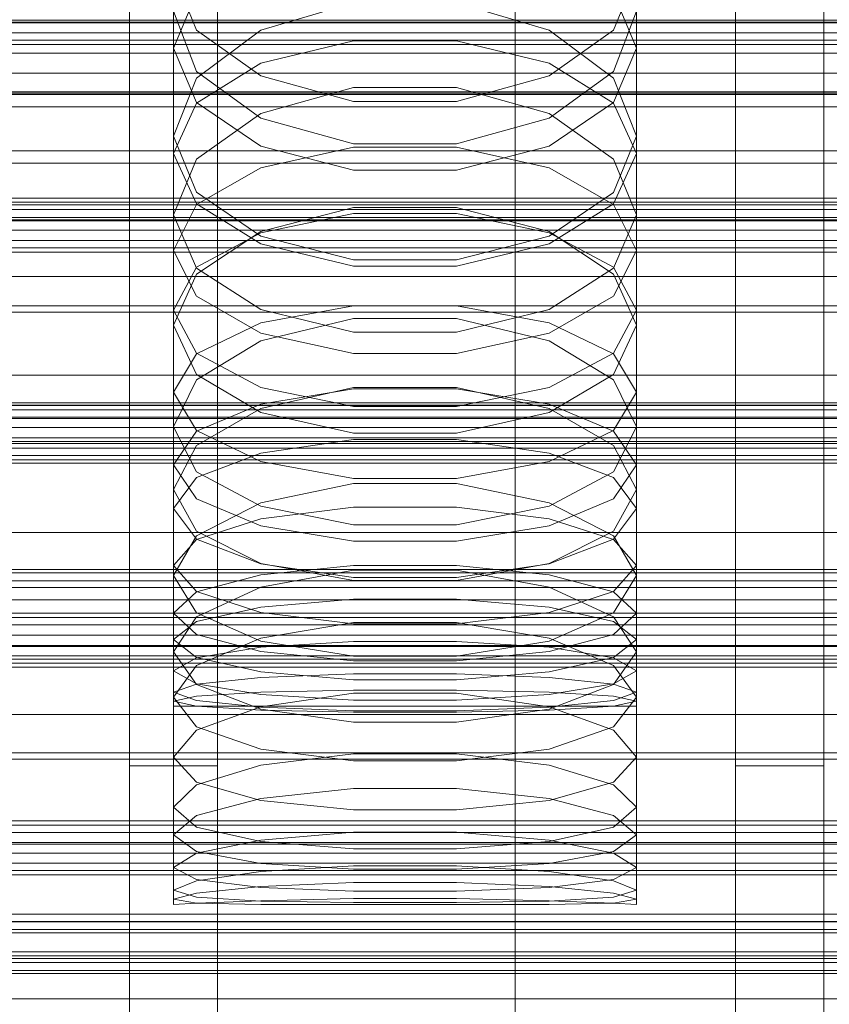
# Model space of a CAD drawing. Header units: millimetres. Extents: x -2233 to 65662, y -50530 to 6847.
# Tile 91 of 256: x -45 to 28, y -34676 to -34587. Entities that reach past the tile are written whole.
import ezdxf

# ---------------------------------------------------------------- set-up
doc = ezdxf.new("R2010")
doc.units = ezdxf.units.MM
for name, color, linetype, lineweight in [('COTAS_O', 1, 'Continuous', 0), ('COTAS_P', 1, 'Continuous', 0), ('frontal_briquetadora', 7, 'Continuous', 0), ('frontal_C01', 7, 'Continuous', 0), ('frontal_C02', 7, 'Continuous', 0), ('frontal_C03', 7, 'Continuous', 0), ('frontal_C04', 7, 'Continuous', 0), ('frontal_mezcladora', 7, 'Continuous', 0), ('frontal_secador', 7, 'Continuous', 0)]:
    doc.layers.add(name, color=color, linetype=linetype, lineweight=lineweight)
doc.dimstyles.new('R19_100', dxfattribs={"dimtxt": 250, "dimasz": 150, "dimexe": 150, "dimexo": 80, "dimgap": 100, "dimtad": 1, "dimtih": 1, "dimtoh": 1, "dimdsep": 46, "dimcen": 0.09, "dimadec": 0, "dimazin": 0, "dimtfac": 1, "dimtdec": 4, "dimtofl": 0, "dimtmove": 0, "dimatfit": 3, "dimfxl": 1, "dimtolj": 1, "dimtzin": 0, "dimarcsym": 0})

# ---------------------------------------------------------------- blocks, each defined once
blk = doc.blocks.new('DIM_R32_40')
at = {"layer": 'COTAS_P'}
for p, q in [((-150, -32200), (550, -32200)), ((550, -32200), (505, -32350)), ((550, -34800), (550, -32200)), ((550, -32200), (595, -32350)), ((550, -34800), (505, -34650)), ((550, -34800), (595, -34650)), ((-150, -34800), (550, -34800))]:
    blk.add_line(p, q, dxfattribs=at)
blk.add_text('2600 P', height=250, rotation=90, dxfattribs=at).set_placement((450, -33500))
blk = doc.blocks.new('DIM_R32_42')
at = {"layer": 'COTAS_O'}
for p, q in [((-650, -33700), (50, -33700)), ((50, -33700), (5, -33850)), ((50, -34900), (50, -33700)), ((50, -33700), (95, -33850)), ((50, -34900), (5, -34750)), ((50, -34900), (95, -34750)), ((-650, -34900), (50, -34900))]:
    blk.add_line(p, q, dxfattribs=at)
blk.add_text('1200 O', height=250, rotation=90, dxfattribs=at).set_placement((-50, -34300))
blk = doc.blocks.new('DIM_R32_43')
at = {"layer": 'COTAS_O'}
for p, q in [((-650, -34200), (-500, -34155)), ((650, -34200), (500, -34155)), ((-650, -34900), (-650, -34200)), ((-650, -34200), (650, -34200)), ((-650, -34200), (-500, -34245)), ((650, -34200), (500, -34245)), ((650, -34900), (650, -34200))]:
    blk.add_line(p, q, dxfattribs=at)
blk.add_text('1300 O', height=250, dxfattribs=at).set_placement((0, -34100))

msp = doc.modelspace()

# ---------------------------------------------------------------- linework, layer by layer
at = {"layer": 'frontal_briquetadora'}
for p, q in [((-31, -34582.734), (-31, -34597.535)), ((-31, -34582.734), (-28.92, -34587.919)), ((8.92, -34587.919), (11, -34582.734)), ((11, -34582.734), (11, -34597.535)), ((-31, -34589.538), (-28.92, -34584.6)), ((8.92, -34584.6), (11, -34589.538)), ((-23.094, -34587.908), (-14.674, -34585.444)), ((-5.326, -34585.444), (3.094, -34587.908)), ((-28.92, -34591.656), (-31, -34586.193)), ((11, -34586.193), (8.92, -34591.656)), ((195, -34587), (-195, -34587)), ((-28.92, -34592.262), (-23.094, -34587.908)), ((-28.92, -34587.919), (-23.093, -34592.078)), ((3.093, -34592.078), (8.92, -34587.919)), ((3.094, -34587.908), (8.92, -34592.262)), ((-23.093, -34590.901), (-14.673, -34588.873)), ((-14.673, -34588.873), (-5.327, -34588.873)), ((-5.327, -34588.873), (3.093, -34590.901)), ((-31, -34589.538), (-31, -34604.666)), ((-28.92, -34594.475), (-31, -34589.538)), ((11, -34589.538), (8.92, -34594.475)), ((11, -34589.538), (11, -34604.666)), ((-28.92, -34594.554), (-23.093, -34590.901)), ((3.093, -34590.901), (8.92, -34594.554)), ((-23.094, -34595.915), (-28.92, -34591.656)), ((-28.92, -34591.656), (-23.094, -34595.915)), ((8.92, -34591.656), (3.094, -34595.915)), ((3.094, -34595.915), (8.92, -34591.656)), ((-31, -34597.535), (-28.92, -34592.262)), ((-23.093, -34592.078), (-14.673, -34594.385)), ((-5.327, -34594.385), (3.093, -34592.078)), ((8.92, -34592.262), (11, -34597.535)), ((-14.674, -34593.122), (-23.094, -34595.48)), ((-5.326, -34593.122), (-14.674, -34593.122)), ((3.094, -34595.48), (-5.326, -34593.122)), ((-31, -34599.11), (-28.92, -34594.554)), ((-23.093, -34598.435), (-28.92, -34594.475)), ((-14.673, -34594.385), (-5.327, -34594.385)), ((8.92, -34594.475), (3.093, -34598.435)), ((8.92, -34594.554), (11, -34599.11)), ((-23.094, -34595.48), (-28.92, -34599.639)), ((-14.674, -34598.232), (-23.094, -34595.915)), ((-23.094, -34595.915), (-14.674, -34598.232)), ((3.094, -34595.915), (-5.326, -34598.232)), ((-5.326, -34598.232), (3.094, -34595.915)), ((8.92, -34599.639), (3.094, -34595.48)), ((-28.92, -34602.633), (-31, -34597.535)), ((11, -34597.535), (8.92, -34602.634)), ((-14.673, -34600.632), (-23.093, -34598.435)), ((-14.673, -34598.547), (-23.093, -34600.4)), ((-5.326, -34598.232), (-14.674, -34598.232)), ((-5.327, -34598.547), (-14.673, -34598.547)), ((3.093, -34598.435), (-5.327, -34600.632)), ((3.093, -34600.4), (-5.327, -34598.547)), ((-31, -34599.11), (-31, -34614.698)), ((-31, -34599.11), (-28.92, -34603.666)), ((-28.92, -34599.639), (-31, -34604.666)), ((8.92, -34603.666), (11, -34599.11)), ((11, -34604.666), (8.92, -34599.639)), ((11, -34599.11), (11, -34614.698)), ((-23.093, -34600.4), (-28.92, -34603.738)), ((-5.327, -34600.632), (-14.673, -34600.632)), ((8.92, -34603.738), (3.093, -34600.4)), ((-23.094, -34606.596), (-28.92, -34602.633)), ((8.92, -34602.634), (3.094, -34606.596)), ((-28.92, -34603.738), (-31, -34607.901)), ((-28.92, -34603.666), (-23.093, -34607.319)), ((-14.674, -34603.999), (-23.094, -34606.192)), ((-5.326, -34603.999), (-14.674, -34603.999)), ((3.094, -34606.192), (-5.326, -34603.999)), ((3.093, -34607.319), (8.92, -34603.666)), ((11, -34607.901), (8.92, -34603.738)), ((-31, -34604.666), (-28.92, -34609.515)), ((-23.093, -34606.298), (-14.673, -34604.564)), ((-14.673, -34604.564), (-5.327, -34604.564)), ((-5.327, -34604.564), (3.093, -34606.298)), ((8.92, -34609.515), (11, -34604.666)), ((-23.094, -34606.192), (-28.92, -34610.051)), ((8.92, -34610.051), (3.094, -34606.192)), ((-28.92, -34609.422), (-23.093, -34606.298)), ((-14.674, -34608.746), (-23.094, -34606.596)), ((3.094, -34606.596), (-5.326, -34608.746)), ((3.093, -34606.298), (8.92, -34609.422)), ((-31, -34607.901), (-31, -34623.913)), ((-31, -34607.901), (-28.92, -34612.065)), ((-23.093, -34607.319), (-14.673, -34609.347)), ((-5.327, -34609.347), (3.093, -34607.319)), ((8.92, -34612.065), (11, -34607.901)), ((11, -34607.901), (11, -34623.913)), ((-5.326, -34608.746), (-14.674, -34608.746)), ((-31, -34613.318), (-28.92, -34609.422)), ((-28.92, -34609.515), (-23.094, -34613.274)), ((-14.673, -34609.347), (-5.327, -34609.347)), ((3.094, -34613.274), (8.92, -34609.515)), ((8.92, -34609.422), (11, -34613.318)), ((-28.92, -34610.051), (-31, -34614.698)), ((11, -34614.698), (8.92, -34610.051)), ((-28.92, -34612.065), (-23.093, -34615.403)), ((3.093, -34615.403), (8.92, -34612.065)), ((-31, -34613.318), (-31, -34629.59)), ((-28.92, -34617.214), (-31, -34613.318)), ((-23.094, -34613.274), (-14.674, -34615.311)), ((-23.093, -34614.479), (-14.673, -34612.927)), ((-14.673, -34612.927), (-5.327, -34612.927)), ((-5.327, -34612.927), (3.093, -34614.479)), ((-5.326, -34615.311), (3.094, -34613.274)), ((11, -34613.318), (8.92, -34617.214)), ((11, -34613.318), (11, -34629.59)), ((-23.094, -34616.105), (-14.674, -34614.083)), ((-14.674, -34614.083), (-5.326, -34614.083)), ((-5.326, -34614.083), (3.094, -34616.105)), ((-28.92, -34619.163), (-31, -34614.698)), ((-28.92, -34617.275), (-23.093, -34614.479)), ((3.093, -34614.479), (8.92, -34617.275)), ((11, -34614.698), (8.92, -34619.163)), ((-23.093, -34615.403), (-14.673, -34617.256)), ((-14.674, -34615.311), (-5.326, -34615.311)), ((-5.327, -34617.256), (3.093, -34615.403)), ((-28.92, -34619.655), (-23.094, -34616.105)), ((3.094, -34616.105), (8.92, -34619.655)), ((-31, -34620.762), (-28.92, -34617.275)), ((-23.093, -34620.338), (-28.92, -34617.214)), ((-14.673, -34617.256), (-5.327, -34617.256)), ((8.92, -34617.214), (3.093, -34620.338)), ((8.92, -34617.275), (11, -34620.762)), ((-23.094, -34622.61), (-28.92, -34619.163)), ((8.92, -34619.163), (3.094, -34622.61)), ((-31, -34623.913), (-28.92, -34619.655)), ((-14.674, -34620.353), (-23.094, -34622.259)), ((-14.673, -34622.072), (-23.093, -34620.338)), ((-14.673, -34620.476), (-23.093, -34621.842)), ((-5.326, -34620.353), (-14.674, -34620.353)), ((-5.327, -34620.476), (-14.673, -34620.476)), ((3.093, -34620.338), (-5.327, -34622.072)), ((3.093, -34621.842), (-5.327, -34620.476)), ((3.094, -34622.259), (-5.326, -34620.353)), ((8.92, -34619.655), (11, -34623.913)), ((-31, -34620.762), (-31, -34637.392)), ((-31, -34620.762), (-28.92, -34624.249)), ((8.92, -34624.249), (11, -34620.762)), ((11, -34620.762), (11, -34637.392)), ((-23.093, -34621.842), (-28.92, -34624.303)), ((-23.094, -34622.259), (-28.92, -34625.598)), ((-5.327, -34622.072), (-14.673, -34622.072)), ((8.92, -34624.303), (3.093, -34621.842)), ((8.92, -34625.598), (3.094, -34622.259)), ((-14.674, -34624.472), (-23.094, -34622.61)), ((3.094, -34622.61), (-5.326, -34624.472)), ((-28.92, -34627.982), (-31, -34623.913)), ((11, -34623.913), (8.92, -34627.982)), ((-28.92, -34624.303), (-31, -34627.373)), ((-28.92, -34624.249), (-23.093, -34627.045)), ((-5.326, -34624.472), (-14.674, -34624.472)), ((3.093, -34627.045), (8.92, -34624.249)), ((11, -34627.373), (8.92, -34624.303)), ((-28.92, -34625.598), (-31, -34629.59)), ((-23.093, -34626.287), (-14.673, -34625.047)), ((-14.673, -34625.047), (-5.327, -34625.047)), ((-5.327, -34625.047), (3.093, -34626.287)), ((11, -34629.59), (8.92, -34625.598)), ((-28.92, -34628.522), (-23.093, -34626.287)), ((3.093, -34626.287), (8.92, -34628.522)), ((-31, -34627.373), (-31, -34644.321)), ((-31, -34627.373), (-28.92, -34630.442)), ((-23.093, -34627.045), (-14.673, -34628.597)), ((-5.327, -34628.597), (3.093, -34627.045)), ((8.92, -34630.442), (11, -34627.373)), ((11, -34627.373), (11, -34644.321)), ((-31, -34631.309), (-28.92, -34628.522)), ((-23.094, -34631.109), (-28.92, -34627.982)), ((8.92, -34627.982), (3.094, -34631.109)), ((8.92, -34628.522), (11, -34631.309)), ((-14.674, -34629.063), (-23.094, -34630.791)), ((-5.326, -34629.063), (-14.674, -34629.063)), ((-14.673, -34628.597), (-5.327, -34628.597)), ((3.094, -34630.791), (-5.326, -34629.063)), ((-31, -34629.59), (-28.92, -34633.39)), ((8.92, -34633.39), (11, -34629.59)), ((-28.92, -34630.442), (-23.093, -34632.904)), ((-23.094, -34630.791), (-28.92, -34633.807)), ((-14.674, -34632.791), (-23.094, -34631.109)), ((-23.093, -34632.248), (-14.673, -34631.199)), ((-14.673, -34631.199), (-5.327, -34631.199)), ((-5.327, -34631.199), (3.093, -34632.248)), ((3.094, -34631.109), (-5.326, -34632.791)), ((3.093, -34632.904), (8.92, -34630.442)), ((8.92, -34633.807), (3.094, -34630.791)), ((-31, -34631.309), (-31, -34648.447)), ((-28.92, -34634.097), (-31, -34631.309)), ((11, -34631.309), (8.92, -34634.097)), ((11, -34631.309), (11, -34648.447)), ((-28.92, -34634.139), (-23.093, -34632.248)), ((-23.093, -34632.904), (-14.673, -34634.27)), ((-5.326, -34632.791), (-14.674, -34632.791)), ((-5.327, -34634.27), (3.093, -34632.904)), ((3.093, -34632.248), (8.92, -34634.139)), ((-28.92, -34633.807), (-31, -34637.392)), ((-28.92, -34633.39), (-23.094, -34636.299)), ((3.094, -34636.299), (8.92, -34633.39)), ((11, -34637.392), (8.92, -34633.807)), ((-31, -34636.498), (-28.92, -34634.139)), ((-23.093, -34636.332), (-28.92, -34634.097)), ((-14.673, -34634.27), (-5.327, -34634.27)), ((8.92, -34634.097), (3.093, -34636.332)), ((8.92, -34634.139), (11, -34636.498)), ((-31, -34636.498), (-31, -34653.884)), ((-31, -34636.498), (-28.92, -34638.856)), ((-23.094, -34636.299), (-14.674, -34637.86)), ((-14.673, -34637.572), (-23.093, -34636.332)), ((-14.673, -34636.493), (-23.093, -34637.349)), ((-5.327, -34636.493), (-14.673, -34636.493)), ((3.093, -34636.332), (-5.327, -34637.572)), ((3.093, -34637.349), (-5.327, -34636.493)), ((-5.326, -34637.86), (3.094, -34636.299)), ((8.92, -34638.856), (11, -34636.498)), ((11, -34636.498), (11, -34653.884)), ((-28.92, -34640.781), (-31, -34637.392)), ((-23.093, -34637.349), (-28.92, -34638.892)), ((-23.094, -34638.466), (-14.674, -34636.92)), ((-14.674, -34636.92), (-5.326, -34636.92)), ((-5.326, -34636.92), (3.094, -34638.466)), ((8.92, -34638.892), (3.093, -34637.349)), ((11, -34637.392), (8.92, -34640.781)), ((-14.674, -34637.86), (-5.326, -34637.86)), ((-5.327, -34637.572), (-14.673, -34637.572)), ((-28.92, -34638.892), (-31, -34640.815)), ((-28.92, -34641.151), (-23.094, -34638.466)), ((-28.92, -34638.856), (-23.093, -34640.747)), ((3.093, -34640.747), (8.92, -34638.856)), ((3.094, -34638.466), (8.92, -34641.151)), ((11, -34640.815), (8.92, -34638.892)), ((-23.093, -34640.265), (-14.673, -34639.539)), ((-14.673, -34639.539), (-5.327, -34639.539)), ((-5.327, -34639.539), (3.093, -34640.265)), ((-31, -34640.815), (-31, -34658.409)), ((-31, -34640.815), (-28.92, -34642.739)), ((-28.92, -34641.573), (-23.093, -34640.265)), ((-23.094, -34643.357), (-28.92, -34640.781)), ((-23.093, -34640.747), (-14.673, -34641.797)), ((-5.327, -34641.797), (3.093, -34640.747)), ((3.093, -34640.265), (8.92, -34641.573)), ((8.92, -34640.781), (3.094, -34643.357)), ((8.92, -34642.739), (11, -34640.815)), ((11, -34640.815), (11, -34658.409)), ((-31, -34644.321), (-28.92, -34641.151)), ((-31, -34643.204), (-28.92, -34641.573)), ((-14.674, -34641.675), (-23.094, -34643.097)), ((-5.326, -34641.675), (-14.674, -34641.675)), ((-14.673, -34641.797), (-5.327, -34641.797)), ((3.094, -34643.097), (-5.326, -34641.675)), ((8.92, -34641.151), (11, -34644.321)), ((8.92, -34641.573), (11, -34643.204)), ((-28.92, -34642.739), (-23.093, -34644.281)), ((3.093, -34644.281), (8.92, -34642.739)), ((-31, -34643.204), (-31, -34660.914)), ((-28.92, -34644.835), (-31, -34643.204)), ((-23.094, -34643.097), (-28.92, -34645.558)), ((-14.674, -34644.733), (-23.094, -34643.357)), ((-23.093, -34643.905), (-14.673, -34643.376)), ((-14.673, -34643.376), (-5.327, -34643.376)), ((-5.327, -34643.376), (3.093, -34643.905)), ((3.094, -34643.357), (-5.326, -34644.733)), ((8.92, -34645.558), (3.094, -34643.097)), ((11, -34643.204), (8.92, -34644.835)), ((11, -34643.204), (11, -34660.914)), ((-28.92, -34647.291), (-31, -34644.321)), ((-28.92, -34644.859), (-23.093, -34643.905)), ((-23.093, -34644.281), (-14.673, -34645.137)), ((-5.327, -34645.137), (3.093, -34644.281)), ((3.093, -34643.905), (8.92, -34644.859)), ((11, -34644.321), (8.92, -34647.291)), ((-31, -34646.048), (-28.92, -34644.859)), ((-23.093, -34646.144), (-28.92, -34644.835)), ((-5.326, -34644.733), (-14.674, -34644.733)), ((-14.673, -34645.137), (-5.327, -34645.137)), ((8.92, -34644.835), (3.093, -34646.144)), ((8.92, -34644.859), (11, -34646.048)), ((-28.92, -34645.558), (-31, -34648.447)), ((-31, -34646.048), (-31, -34663.894)), ((-31, -34646.048), (-28.92, -34647.238)), ((-14.673, -34646.869), (-23.093, -34646.144)), ((-14.673, -34646.325), (-23.093, -34646.656)), ((-5.327, -34646.325), (-14.673, -34646.325)), ((3.093, -34646.144), (-5.327, -34646.869)), ((3.093, -34646.656), (-5.327, -34646.325)), ((11, -34648.447), (8.92, -34645.558)), ((8.92, -34647.238), (11, -34646.048)), ((11, -34646.048), (11, -34663.894)), ((-28.92, -34647.254), (-31, -34647.998)), ((-23.093, -34646.656), (-28.92, -34647.254)), ((-28.92, -34647.238), (-23.093, -34648.191)), ((-5.327, -34646.869), (-14.673, -34646.869)), ((8.92, -34647.254), (3.093, -34646.656)), ((3.093, -34648.191), (8.92, -34647.238)), ((11, -34647.998), (8.92, -34647.254)), ((-31, -34647.998), (-31, -34665.938)), ((-31, -34647.998), (-28.92, -34648.743)), ((-23.094, -34649.528), (-28.92, -34647.291)), ((-28.92, -34648.352), (-23.093, -34647.994)), ((-14.674, -34648.069), (-23.094, -34649.303)), ((-23.093, -34647.994), (-14.673, -34647.795)), ((-5.326, -34648.069), (-14.674, -34648.069)), ((-14.673, -34647.795), (-5.327, -34647.795)), ((-5.327, -34647.795), (3.093, -34647.994)), ((3.094, -34649.303), (-5.326, -34648.069)), ((3.093, -34647.994), (8.92, -34648.352)), ((8.92, -34647.291), (3.094, -34649.528)), ((8.92, -34648.743), (11, -34647.998)), ((11, -34647.998), (11, -34665.938)), ((-31, -34648.799), (-28.92, -34648.352)), ((-31, -34648.447), (-28.92, -34651.133)), ((-31, -34648.799), (-31, -34666.778)), ((-28.92, -34649.246), (-31, -34648.799)), ((-28.92, -34648.743), (-23.093, -34649.34)), ((-23.093, -34648.191), (-14.673, -34648.721)), ((-14.673, -34648.721), (-5.327, -34648.721)), ((-5.327, -34648.721), (3.093, -34648.191)), ((3.093, -34649.34), (8.92, -34648.743)), ((8.92, -34648.352), (11, -34648.799)), ((8.92, -34651.133), (11, -34648.447)), ((11, -34648.799), (8.92, -34649.246)), ((11, -34648.799), (11, -34666.778)), ((-31, -34649.25), (-31, -34667.25)), ((-31, -34649.25), (-28.92, -34649.25)), ((-23.093, -34649.605), (-28.92, -34649.246)), ((-28.92, -34649.25), (-23.093, -34649.25)), ((-23.094, -34649.303), (-28.92, -34651.424)), ((-14.674, -34650.715), (-23.094, -34649.528)), ((-23.093, -34649.25), (-14.673, -34649.25)), ((-23.093, -34649.34), (-14.673, -34649.671)), ((-14.673, -34649.804), (-23.093, -34649.605)), ((-14.673, -34649.25), (-5.327, -34649.25)), ((-14.673, -34649.671), (-5.327, -34649.671)), ((-5.327, -34649.804), (-14.673, -34649.804)), ((-5.327, -34649.25), (3.093, -34649.25)), ((-5.327, -34649.671), (3.093, -34649.34)), ((3.093, -34649.605), (-5.327, -34649.804)), ((3.094, -34649.528), (-5.326, -34650.715)), ((8.92, -34649.246), (3.093, -34649.605)), ((3.093, -34649.25), (8.92, -34649.25)), ((8.92, -34651.424), (3.094, -34649.303)), ((8.92, -34649.25), (11, -34649.25)), ((11, -34649.25), (11, -34667.25)), ((-5.326, -34650.715), (-14.674, -34650.715)), ((-28.92, -34651.424), (-31, -34653.884)), ((-28.92, -34651.133), (-23.094, -34653.142)), ((3.094, -34653.142), (8.92, -34651.133)), ((11, -34653.884), (8.92, -34651.424)), ((-23.094, -34653.142), (-14.674, -34654.2)), ((-5.326, -34654.2), (3.094, -34653.142)), ((-28.92, -34656.141), (-31, -34653.884)), ((-23.094, -34654.607), (-14.674, -34653.565)), ((-14.674, -34653.565), (-5.326, -34653.565)), ((-14.674, -34654.2), (-5.326, -34654.2)), ((-5.326, -34653.565), (3.094, -34654.607)), ((11, -34653.884), (8.92, -34656.141)), ((-28.92, -34656.382), (-23.094, -34654.607)), ((3.094, -34654.607), (8.92, -34656.382)), ((-23.094, -34657.802), (-28.92, -34656.141)), ((8.92, -34656.141), (3.094, -34657.802)), ((-31, -34658.409), (-28.92, -34656.382)), ((-14.674, -34656.722), (-23.094, -34657.636)), ((-5.326, -34656.723), (-14.674, -34656.722)), ((3.094, -34657.636), (-5.326, -34656.723)), ((8.92, -34656.382), (11, -34658.409)), ((-23.094, -34657.636), (-28.92, -34659.178)), ((-14.674, -34658.667), (-23.094, -34657.802)), ((3.094, -34657.802), (-5.326, -34658.667)), ((8.92, -34659.178), (3.094, -34657.636)), ((-28.92, -34660.23), (-31, -34658.409)), ((-5.326, -34658.667), (-14.674, -34658.667)), ((11, -34658.409), (8.92, -34660.23)), ((-28.92, -34659.178), (-31, -34660.914)), ((11, -34660.914), (8.92, -34659.178)), ((-23.094, -34661.54), (-28.92, -34660.23)), ((8.92, -34660.23), (3.094, -34661.54)), ((-31, -34660.914), (-28.92, -34662.441)), ((-23.094, -34661.41), (-28.92, -34662.6)), ((-14.674, -34660.692), (-23.094, -34661.41)), ((-14.674, -34662.209), (-23.094, -34661.54)), ((-5.326, -34660.692), (-14.674, -34660.692)), ((3.094, -34661.41), (-5.326, -34660.692)), ((3.094, -34661.54), (-5.326, -34662.209)), ((8.92, -34662.6), (3.094, -34661.41)), ((8.92, -34662.441), (11, -34660.914)), ((-28.92, -34662.441), (-23.094, -34663.515)), ((-5.326, -34662.209), (-14.674, -34662.209)), ((3.094, -34663.515), (8.92, -34662.441)), ((-28.92, -34662.6), (-31, -34663.894)), ((11, -34663.894), (8.92, -34662.6)), ((-28.92, -34664.979), (-31, -34663.894)), ((-28.92, -34665.088), (-23.094, -34664.254)), ((-23.094, -34663.515), (-14.674, -34664.053)), ((-23.094, -34664.254), (-14.674, -34663.732)), ((-14.674, -34663.732), (-5.326, -34663.732)), ((-14.674, -34664.053), (-5.326, -34664.053)), ((-5.326, -34664.053), (3.094, -34663.515)), ((-5.326, -34663.732), (3.094, -34664.254)), ((3.094, -34664.254), (8.92, -34665.088)), ((11, -34663.894), (8.92, -34664.979)), ((-31, -34665.938), (-28.92, -34665.088)), ((-23.094, -34665.696), (-28.92, -34664.979)), ((8.92, -34664.979), (3.094, -34665.696)), ((8.92, -34665.088), (11, -34665.938)), ((-28.92, -34666.577), (-31, -34665.938)), ((-23.094, -34665.629), (-28.92, -34666.225)), ((-14.674, -34665.239), (-23.094, -34665.629)), ((-14.674, -34666.036), (-23.094, -34665.696)), ((-5.326, -34665.239), (-14.674, -34665.239)), ((-5.326, -34666.036), (-14.674, -34666.036)), ((3.094, -34665.629), (-5.326, -34665.239)), ((3.094, -34665.696), (-5.326, -34666.036)), ((8.92, -34666.225), (3.094, -34665.629)), ((11, -34665.938), (8.92, -34666.577)), ((-28.92, -34666.225), (-31, -34666.778)), ((-31, -34666.778), (-28.92, -34667.119)), ((-23.094, -34666.937), (-28.92, -34666.577)), ((-23.094, -34666.906), (-28.92, -34667.144)), ((-14.674, -34666.715), (-23.094, -34666.906)), ((-14.674, -34667.078), (-23.094, -34666.937)), ((-5.326, -34666.715), (-14.674, -34666.715)), ((3.094, -34666.906), (-5.326, -34666.715)), ((3.094, -34666.937), (-5.326, -34667.078)), ((8.92, -34666.577), (3.094, -34666.937)), ((8.92, -34667.144), (3.094, -34666.906)), ((11, -34666.778), (8.92, -34666.225)), ((8.92, -34667.119), (11, -34666.778)), ((-28.92, -34667.144), (-31, -34667.25)), ((-28.92, -34667.119), (-23.094, -34667.24)), ((-23.094, -34667.24), (-14.674, -34667.248)), ((-5.326, -34667.078), (-14.674, -34667.078)), ((-14.674, -34667.248), (-5.326, -34667.248)), ((-5.326, -34667.248), (3.094, -34667.24)), ((3.094, -34667.24), (8.92, -34667.119)), ((11, -34667.25), (8.92, -34667.144))]:
    msp.add_line(p, q, dxfattribs=at)
at = {"layer": 'frontal_C01'}
for p, q in [((0, -34746.617), (0, -34471.612)), ((0, -34477.371), (0, -34752.376)), ((-425, -34587.189), (425, -34587.189)), ((-450, -34593.624), (450, -34593.624)), ((450, -34604.914), (-450, -34604.914)), ((450, -34627.201), (-450, -34627.201)), ((-450, -34638.491), (450, -34638.491)), ((-311.15, -34668.809), (311.15, -34668.809)), ((-311.15, -34669.514), (311.15, -34669.514)), ((-311.15, -34669.834), (311.15, -34669.834)), ((-311.15, -34671.902), (311.15, -34671.902)), ((-311.15, -34672.52), (311.15, -34672.52)), ((-311.15, -34675.809), (311.15, -34675.809))]:
    msp.add_line(p, q, dxfattribs=at)
at = {"layer": 'frontal_C02'}
for p, q in [((0, -34811.926), (0, -34521.432)), ((0, -34527.162), (0, -34817.656)), ((-450, -34591.833), (450, -34591.833)), ((450, -34603.756), (-450, -34603.756)), ((-425, -34610.274), (425, -34610.274)), ((425, -34621.728), (-425, -34621.728)), ((450, -34625.243), (-450, -34625.243)), ((425, -34625.415), (-425, -34625.415)), ((-450, -34637.165), (450, -34637.165)), ((-425, -34636.869), (425, -34636.869))]:
    msp.add_line(p, q, dxfattribs=at)
at = {"layer": 'frontal_C03'}
for p, q in [((1250, -34587.244), (-1250, -34587.244)), ((1250, -34588.176), (-1250, -34588.176)), ((1250, -34588.842), (-1250, -34588.842)), ((1250, -34589.228), (-1250, -34589.228)), ((1250, -34603.152), (-1250, -34603.152)), ((1250, -34603.538), (-1250, -34603.538)), ((1250, -34604.204), (-1250, -34604.204)), ((-1250, -34605.136), (1250, -34605.136)), ((1250, -34606.078), (-1250, -34606.078)), ((1250, -34607.01), (-1250, -34607.01)), ((1250, -34607.676), (-1250, -34607.676)), ((1250, -34608.062), (-1250, -34608.062)), ((1250, -34621.986), (-1250, -34621.986)), ((1250, -34622.372), (-1250, -34622.372)), ((1250, -34623.038), (-1250, -34623.038)), ((-1250, -34623.97), (1250, -34623.97)), ((1250, -34624.912), (-1250, -34624.912)), ((1250, -34625.844), (-1250, -34625.844)), ((1250, -34626.51), (-1250, -34626.51)), ((1250, -34626.896), (-1250, -34626.896)), ((1250, -34640.819), (-1250, -34640.819)), ((1250, -34641.206), (-1250, -34641.206)), ((1250, -34641.872), (-1250, -34641.872)), ((-1250, -34642.804), (1250, -34642.804)), ((1250, -34643.746), (-1250, -34643.746)), ((1250, -34644.678), (-1250, -34644.678)), ((1250, -34645.344), (-1250, -34645.344)), ((1250, -34645.73), (-1250, -34645.73)), ((1250, -34659.653), (-1250, -34659.653)), ((1250, -34660.04), (-1250, -34660.04)), ((1250, -34660.705), (-1250, -34660.705)), ((-1250, -34661.638), (1250, -34661.638)), ((1250, -34662.579), (-1250, -34662.579)), ((1250, -34663.512), (-1250, -34663.512)), ((1250, -34664.178), (-1250, -34664.178)), ((1250, -34664.564), (-1250, -34664.564))]:
    msp.add_line(p, q, dxfattribs=at)
at = {"layer": 'frontal_C04'}
for p, q in [((188, -34587.263), (-188, -34587.263)), ((-188, -34589.999), (188, -34589.999)), ((-188, -34619.212), (188, -34619.212)), ((188, -34621.948), (-188, -34621.948)), ((188, -34636.856), (-188, -34636.856)), ((-188, -34639.592), (188, -34639.592)), ((-188, -34668.805), (188, -34668.805)), ((188, -34671.541), (-188, -34671.541))]:
    msp.add_line(p, q, dxfattribs=at)
at = {"layer": 'frontal_mezcladora'}
for p, q in [((-35, -34590), (-35, -34525.346)), ((-27, -34590), (-27, -34525.346)), ((20, -34590), (20, -34525.346)), ((28, -34590), (28, -34525.346)), ((240, -34590), (-420, -34590)), ((-35, -34654.654), (-35, -34590)), ((-27, -34590), (-35, -34590)), ((-27, -34590), (-27, -34654.654)), ((20, -34654.654), (20, -34590)), ((28, -34590), (20, -34590)), ((28, -34590), (28, -34654.654)), ((-315, -34600), (315, -34600)), ((-420, -34637.898), (240, -34637.898)), ((-35, -34654.654), (-35, -34709.466)), ((-35, -34654.654), (-27, -34654.654)), ((-27, -34654.654), (-27, -34709.466)), ((20, -34654.654), (20, -34709.466)), ((20, -34654.654), (28, -34654.654)), ((28, -34654.654), (28, -34709.466))]:
    msp.add_line(p, q, dxfattribs=at)
at = {"layer": 'frontal_secador'}
for p, q in [((1360, -34593.5), (-1360, -34593.5)), ((1250, -34593.75), (-1250, -34593.75)), ((1360, -34594.863), (-1360, -34594.863)), ((1360, -34598.859), (-1360, -34598.859)), ((1360, -34605.216), (-1360, -34605.216)), ((1250, -34612.924), (-1250, -34612.924)), ((1360, -34613.5), (-1360, -34613.5)), ((1360, -34623.147), (-1360, -34623.147)), ((-1360, -34633.5), (1360, -34633.5)), ((-1250, -34633.5), (1250, -34633.5)), ((1360, -34643.853), (-1360, -34643.853)), ((-1250, -34645), (1250, -34645)), ((-1400, -34650), (1400, -34650)), ((-1250, -34650), (1250, -34650)), ((1360, -34653.5), (-1360, -34653.5)), ((1250, -34654.076), (-1250, -34654.076)), ((1360, -34661.784), (-1360, -34661.784)), ((1360, -34668.141), (-1360, -34668.141)), ((1360, -34672.137), (-1360, -34672.137)), ((1360, -34673.5), (-1360, -34673.5)), ((1250, -34673.25), (-1250, -34673.25))]:
    msp.add_line(p, q, dxfattribs=at)

# ---------------------------------------------------------------- dimensions: what is measured, and where the dimension line sits
at = {"layer": 'COTAS_O'}
for p2, distance, picture, middle in [((-650, -33700), -700, 'DIM_R32_42', (50, -34300)), ((650, -34900), 700, 'DIM_R32_43', (0, -34200))]:
    dim = msp.add_aligned_dim(p1=(-650, -34900), p2=p2, distance=distance, text='<> O', dimstyle='R19_100', dxfattribs=at)
    dim.commit()
    dim.dimension.update_dxf_attribs({"geometry": picture, "text_midpoint": middle})
at = {"layer": 'COTAS_P'}
dim = msp.add_aligned_dim(p1=(-150, -34800), p2=(-150, -32200), distance=-700, text='<> P', dimstyle='R19_100', dxfattribs=at)
dim.commit()
dim.dimension.update_dxf_attribs({"geometry": 'DIM_R32_40', "text_midpoint": (550, -33500)})

doc.saveas('drawing.dxf')
